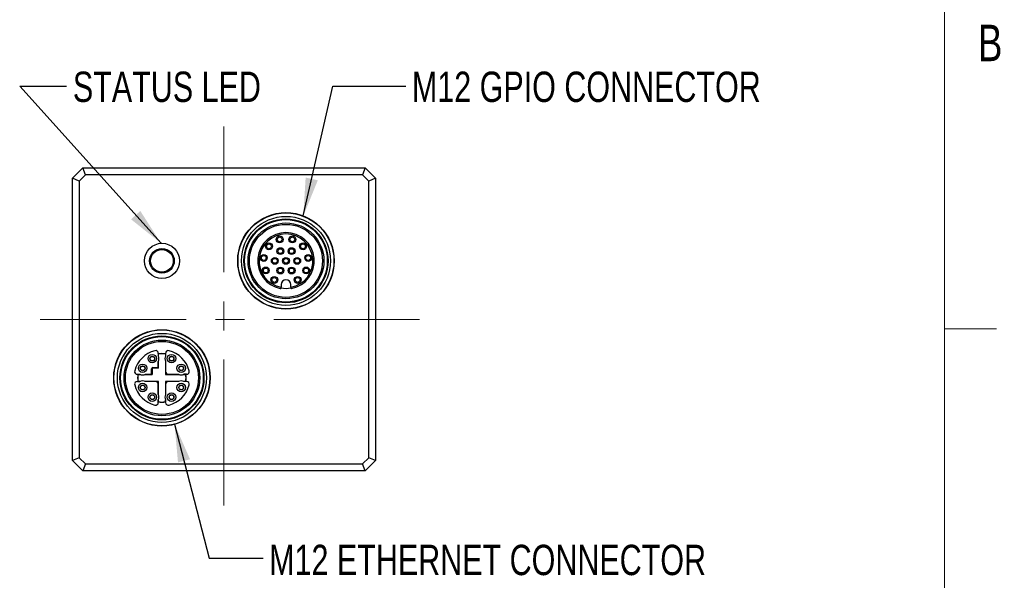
# Model space of a CAD drawing. Header units: millimetres. Extents: x 8 to 457, y 8 to 353.
# Tile 7 of 8: x 314 to 457, y 143 to 225. Entities that reach past the tile are written whole.
import ezdxf

# ---------------------------------------------------------------- set-up
doc = ezdxf.new("R2010")
doc.units = ezdxf.units.MM
doc.header["$LTSCALE"] = 1.666667
doc.linetypes.add('CENTERX2', pattern=[20.32, 12.7, -2.54, 2.54, -2.54])
doc.layers.add('DIMENSIONS', color=8, linetype='Continuous')
doc.layers.add('FORMAT', color=7, linetype='Continuous')
doc.styles.add('SLDTEXTSTYLE0', font='TXT', dxfattribs={"width": 0.75})
doc.dimstyles.new('SLDDIMSTYLE0', dxfattribs={"dimtxt": 0.18, "dimasz": 5.503333, "dimexe": 0, "dimexo": 0.0625, "dimgap": 0, "dimtad": 0, "dimtih": 1, "dimtoh": 1, "dimdec": 0, "dimrnd": 1e-09, "dimzin": 0, "dimdsep": 46, "dimtxsty": 'Standard', "dimsah": 1, "dimcen": 0.09, "dimadec": 0, "dimazin": 0, "dimtfac": 5.503333, "dimtdec": 0, "dimtofl": 0, "dimtmove": 0, "dimatfit": 3, "dimfxl": 0, "dimfrac": 2, "dimtolj": 1, "dimtzin": 0, "dimarcsym": 0})

msp = doc.modelspace()

# ---------------------------------------------------------------- linework, layer by layer
at = {"color": 7, "linetype": 'Continuous', "lineweight": 25}
for p, q in [((322.106634, 201.798831), (323.606634, 203.298831)), ((323.606634, 203.298831), (364.606634, 203.298831)), ((324.0208476, 202.298831), (323.606634, 203.298831)), ((364.606634, 203.298831), (364.1924204, 202.298831)), ((364.606634, 203.298831), (366.106634, 201.798831)), ((322.106634, 160.798831), (322.106634, 201.798831)), ((323.106634, 201.3846174), (322.106634, 201.798831)), ((324.0208476, 202.298831), (323.106634, 201.3846174)), ((364.1924204, 202.298831), (324.0208476, 202.298831)), ((365.106634, 201.3846174), (364.1924204, 202.298831)), ((366.106634, 201.798831), (365.106634, 201.3846174)), ((366.106634, 201.798831), (366.106634, 160.798831)), ((323.106634, 201.3846174), (323.106634, 161.2130445)), ((365.106634, 161.2130445), (365.106634, 201.3846174)), ((352.406634, 186.348831), (352.406634, 185.9621658)), ((352.406634, 185.8796474), (352.406634, 185.9621658)), ((353.806634, 185.9621658), (353.806634, 186.348831)), ((353.806634, 185.9621658), (353.806634, 185.8796474)), ((334.581634, 176.3658465), (334.581634, 175.9937677)), ((334.606634, 175.9328968), (334.606634, 176.2629326)), ((335.606634, 176.2629326), (335.606634, 175.9328968)), ((335.631634, 176.3658465), (335.631634, 175.9937677)), ((334.581634, 174.298831), (334.581634, 175.2038943)), ((334.606634, 174.198831), (334.606634, 175.2647651)), ((335.606634, 175.2647651), (335.606634, 173.298831)), ((335.631634, 175.2038943), (335.631634, 173.723831)), ((331.5396184, 173.323831), (331.9116973, 173.323831)), ((331.6425324, 173.298831), (331.9725681, 173.298831)), ((332.6406999, 173.298831), (333.706634, 173.298831)), ((332.7015707, 173.323831), (333.606634, 173.323831)), ((333.606634, 173.323831), (333.606634, 174.098831)), ((333.706634, 174.198831), (333.706634, 173.298831)), ((334.606634, 174.198831), (333.706634, 174.198831)), ((333.806634, 174.298831), (334.581634, 174.298831)), ((335.606634, 173.298831), (337.5725681, 173.298831)), ((336.031634, 173.323831), (337.5116973, 173.323831)), ((338.2406999, 173.298831), (338.5707356, 173.298831)), ((338.6736496, 173.323831), (338.3015707, 173.323831)), ((331.5396184, 172.273831), (331.9116973, 172.273831)), ((331.9725681, 172.298831), (331.6425324, 172.298831)), ((334.606634, 172.298831), (332.6406999, 172.298831)), ((334.181634, 172.273831), (332.7015707, 172.273831)), ((334.581634, 170.3937677), (334.581634, 171.873831)), ((334.606634, 170.3328968), (334.606634, 172.298831)), ((337.5725681, 172.298831), (335.606634, 172.298831)), ((335.606634, 172.298831), (335.606634, 170.3328968)), ((335.631634, 171.873831), (335.631634, 170.3937677)), ((337.5116973, 172.273831), (336.031634, 172.273831)), ((338.5707356, 172.298831), (338.2406999, 172.298831)), ((338.6736496, 172.273831), (338.3015707, 172.273831)), ((334.581634, 169.2318154), (334.581634, 169.6038943)), ((334.606634, 169.3347294), (334.606634, 169.6647651)), ((335.606634, 169.6647651), (335.606634, 169.3347294)), ((335.631634, 169.2318154), (335.631634, 169.6038943)), ((323.106634, 161.2130445), (322.106634, 160.798831)), ((323.606634, 159.298831), (322.106634, 160.798831)), ((323.106634, 161.2130445), (324.0208476, 160.298831)), ((324.0208476, 160.298831), (323.606634, 159.298831)), ((324.0208476, 160.298831), (364.1924204, 160.298831)), ((364.1924204, 160.298831), (365.106634, 161.2130445)), ((364.606634, 159.298831), (364.1924204, 160.298831)), ((366.106634, 160.798831), (364.606634, 159.298831)), ((366.106634, 160.798831), (365.106634, 161.2130445)), ((364.606634, 159.298831), (323.606634, 159.298831))]:
    msp.add_line(p, q, dxfattribs=at)
for centre, radius in [((353.106634, 189.798831), 7), ((353.106634, 189.798831), 6.9619431), ((353.106634, 189.798831), 6.4626284), ((353.106634, 189.798831), 6.1), ((353.106634, 189.798831), 6), ((353.106634, 189.798831), 5.5), ((353.106634, 189.798831), 5.3), ((352.1835841, 192.9149951), 0.5), ((352.1835841, 192.9149951), 0.35), ((354.0296839, 192.9149951), 0.5), ((354.0296839, 192.9149951), 0.35), ((335.106634, 189.798831), 2.55), ((335.106634, 189.798831), 1.794245), ((350.6353146, 191.9095371), 0.5), ((350.6353146, 191.9095371), 0.35), ((352.294134, 191.2061223), 0.5), ((352.294134, 191.2061223), 0.35), ((353.919134, 191.2061223), 0.5), ((353.919134, 191.2061223), 0.35), ((355.5779534, 191.9095371), 0.5), ((355.5779534, 191.9095371), 0.35), ((335.106634, 189.798831), 1.65), ((349.8844382, 190.2230411), 0.5), ((349.8844382, 190.2230411), 0.35), ((351.481634, 189.798831), 0.5), ((351.481634, 189.798831), 0.35), ((353.106634, 189.798831), 0.5), ((353.106634, 189.798831), 0.35), ((354.731634, 189.798831), 0.5), ((354.731634, 189.798831), 0.35), ((356.3288298, 190.2230411), 0.5), ((356.3288298, 190.2230411), 0.35), ((350.1732318, 188.3996699), 0.5), ((350.1732318, 188.3996699), 0.35), ((352.294134, 188.3915397), 0.5), ((352.294134, 188.3915397), 0.35), ((353.919134, 188.3915397), 0.5), ((353.919134, 188.3915397), 0.35), ((356.0400362, 188.3996699), 0.5), ((356.0400362, 188.3996699), 0.35), ((351.4085137, 187.0277505), 0.5), ((351.4085137, 187.0277505), 0.35), ((354.8047543, 187.0277505), 0.5), ((354.8047543, 187.0277505), 0.35), ((335.106634, 172.798831), 7), ((335.106634, 172.798831), 6.9619431), ((335.106634, 172.798831), 6.4626284), ((335.106634, 172.798831), 6.1), ((335.106634, 172.798831), 6), ((335.106634, 172.798831), 5.5), ((335.106634, 172.798831), 5.3), ((333.706634, 175.598831), 0.62), ((333.706634, 175.598831), 0.35), ((333.706634, 175.598831), 0.325), ((336.506634, 175.598831), 0.62), ((336.506634, 175.598831), 0.35), ((336.506634, 175.598831), 0.325), ((332.306634, 174.198831), 0.62), ((332.306634, 174.198831), 0.35), ((332.306634, 174.198831), 0.325), ((337.906634, 174.198831), 0.62), ((337.906634, 174.198831), 0.35), ((337.906634, 174.198831), 0.325), ((332.306634, 171.398831), 0.62), ((332.306634, 171.398831), 0.35), ((332.306634, 171.398831), 0.325), ((337.906634, 171.398831), 0.62), ((337.906634, 171.398831), 0.35), ((337.906634, 171.398831), 0.325), ((333.706634, 169.998831), 0.62), ((333.706634, 169.998831), 0.35), ((333.706634, 169.998831), 0.325), ((336.506634, 169.998831), 0.62), ((336.506634, 169.998831), 0.35), ((336.506634, 169.998831), 0.325)]:
    msp.add_circle(centre, radius, dxfattribs=at)
for centre, radius, start, end in [((353.106634, 189.798831), 4.1, 281.536959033, 258.463040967), ((353.106634, 189.798831), 3.9, 280.339890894, 259.660109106), ((353.106634, 189.798831), 4, 259.719826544, 280.49074274), ((353.106634, 186.348831), 0.7, 0, 180), ((335.106634, 172.798831), 4.085, 104.537738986, 165.462261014), ((334.181634, 176.3658465), 0.4, 0, 104.537738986), ((335.106634, 172.798831), 3.525, 81.434718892, 98.565281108), ((333.706634, 175.598831), 0.96, 335.707666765, 24.292333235), ((335.106634, 172.798831), 3.5, 81.786789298, 98.213210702), ((336.506634, 175.598831), 0.96, 155.707666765, 204.292333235), ((336.031634, 176.3658465), 0.4, 75.462261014, 180), ((335.106634, 172.798831), 4.085, 14.537738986, 75.462261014), ((331.5396184, 173.723831), 0.4, 165.462261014, 270), ((335.106634, 172.798831), 3.525, 171.434718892, 188.565281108), ((335.106634, 172.798831), 3.5, 171.786789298, 188.213210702), ((332.306634, 174.198831), 0.96, 245.707666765, 294.292333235), ((333.806634, 174.098831), 0.2, 90, 180), ((336.031634, 173.723831), 0.4, 180, 270), ((337.906634, 174.198831), 0.96, 245.707666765, 294.292333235), ((335.106634, 172.798831), 3.5, 351.786789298, 8.213210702), ((335.106634, 172.798831), 3.525, 351.434718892, 8.565281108), ((338.6736496, 173.723831), 0.4, 270, 14.537738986), ((331.5396184, 171.873831), 0.4, 90, 194.537738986), ((335.106634, 172.798831), 4.085, 194.537738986, 255.462261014), ((332.306634, 171.398831), 0.96, 65.707666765, 114.292333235), ((334.181634, 171.873831), 0.4, 0, 90), ((336.031634, 171.873831), 0.4, 90, 180), ((335.106634, 172.798831), 4.085, 284.537738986, 345.462261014), ((337.906634, 171.398831), 0.96, 65.707666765, 114.292333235), ((338.6736496, 171.873831), 0.4, 345.462261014, 90), ((333.706634, 169.998831), 0.96, 335.707666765, 24.292333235), ((336.506634, 169.998831), 0.96, 155.707666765, 204.292333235), ((334.181634, 169.2318154), 0.4, 255.462261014, 0), ((335.106634, 172.798831), 3.525, 261.434718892, 278.565281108), ((335.106634, 172.798831), 3.5, 261.786789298, 278.213210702), ((336.031634, 169.2318154), 0.4, 180, 284.537738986)]:
    msp.add_arc(centre, radius, start, end, dxfattribs=at)
for points, knots in [([(352.286634, 185.7816678), (352.2955724, 185.7805794), (352.3134091, 185.7784076), (352.3416104, 185.7845649), (352.3707811, 185.800066), (352.3967567, 185.8298595), (352.4061294, 185.8591419), (352.4065713, 185.877101), (352.406634, 185.8796474)], [0, 0, 0, 0, 0.1230202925, 0.2454900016, 0.4164641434, 0.6520454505, 0.9506643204, 1, 1, 1, 1]), ([(353.806634, 185.8796474), (353.8087438, 185.8639298), (353.8125378, 185.8356642), (353.8379122, 185.8041178), (353.8666487, 185.7863303), (353.8945784, 185.7792204), (353.9147398, 185.7794568), (353.9247916, 185.7813253), (353.926634, 185.7816678)], [0, 0, 0, 0, 0.3058822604, 0.5500796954, 0.7240592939, 0.859187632, 0.974190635, 1, 1, 1, 1])]:
    msp.add_open_spline(points, degree=3, knots=knots, dxfattribs=at)
at = {"layer": 'DIMENSIONS', "linetype": 'CENTERX2', "lineweight": 18}
for p, q in [((344.106634, 209.3160424), (344.106634, 153.1961731)), ((372.4910909, 181.298831), (315.6647056, 181.298831))]:
    msp.add_line(p, q, dxfattribs=at)
at = {"layer": 'FORMAT', "color": 7, "linetype": 'Continuous', "lineweight": 18}
for p, q in [((448.6666667, 342.8333333), (448.6666667, 17)), ((456.21, 179.9166667), (448.665, 179.9166667))]:
    msp.add_line(p, q, dxfattribs=at)

# ---------------------------------------------------------------- texts
at = {"layer": 'DIMENSIONS', "attachment_point": 1, "style": 'SLDTEXTSTYLE0'}
for s, insert, char_height in [('STATUS LED', (322.1889667, 217.2815582), 4.40972222), ('M12 GPIO CONNECTOR', (371.37906, 217.2815582), 4.409722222), ('M12 ETHERNET CONNECTOR', (350.6640691, 148.5697986), 4.409722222)]:
    msp.add_mtext(s, dxfattribs=dict(at, insert=insert, char_height=char_height))
at = {"layer": 'FORMAT', "insert": (455.2941359, 224.0893724), "char_height": 5.2916667, "attachment_point": 2, "style": 'SLDTEXTSTYLE0'}
msp.add_mtext('B', dxfattribs=at)

# ---------------------------------------------------------------- leaders
at = {"layer": 'DIMENSIONS'}
for points in [[(334.9747455, 192.345418), (314.4662939, 215.17371), (321.2349566, 215.17371)], [(355.6218688, 196.3313339), (359.9099496, 215.17371), (370.493283, 215.17371)], [(336.9410782, 166.0829195), (341.953096, 146.6038807), (349.7823957, 146.6038807)]]:
    msp.add_leader(points, dimstyle='SLDDIMSTYLE0', dxfattribs=at)

doc.saveas('drawing.dxf')
